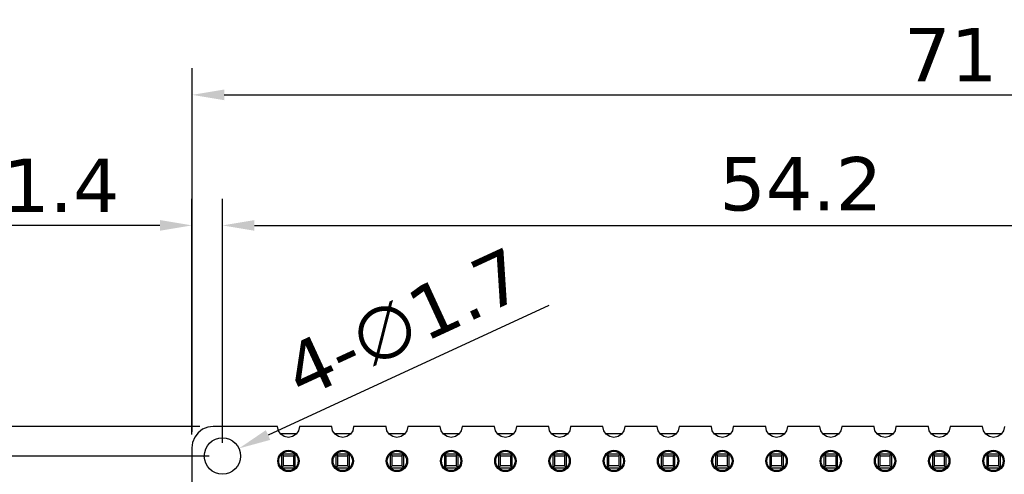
# Model space of a CAD drawing. Header units: millimetres. Extents: x 563 to 681, y 173 to 284.
# Tile 145 of 167: x 602 to 648, y 263 to 284. Entities that reach past the tile are written whole.
import ezdxf

# ---------------------------------------------------------------- set-up
doc = ezdxf.new("R2010")
doc.units = ezdxf.units.MM
doc.header["$LTSCALE"] = 30.734
doc.header["$PDMODE"] = 3
doc.header["$PDSIZE"] = 0.3125
doc.layers.get('0').update_dxf_attribs({"linetype": 'CONTINUOUS'})
doc.layers.get('Defpoints').update_dxf_attribs({"linetype": 'CONTINUOUS'})
doc.layers.add('dim', color=6, linetype='CONTINUOUS', lineweight=9)
doc.styles.add('Verdana', font='verdana.ttf', dxfattribs={"height": 2.5})
doc.dimstyles.new('aaaaaaaa 3.0', dxfattribs={"dimtxt": 2.5, "dimasz": 1.5, "dimexe": 1.25, "dimexo": 0.625, "dimtad": 1, "dimdec": 1, "dimzin": 9, "dimdsep": 46, "dimtxsty": 'Verdana', "dimcen": 0, "dimazin": 0, "dimtfac": 1, "dimtofl": 0, "dimtmove": 0, "dimatfit": 3, "dimfxl": 1, "dimlwd": 25, "dimlwe": 25, "dimarcsym": 0})

# ---------------------------------------------------------------- blocks, each defined once
blk = doc.blocks.new('*D16')
at = {"layer": 'Defpoints', "color": 0}
for p in [(681.464, 280.862), (610.418, 264.464), (681.464, 264.229)]:
    blk.add_point(p, dxfattribs=at)
at = {"layer": 'dim', "color": 0, "lineweight": 25}
for p, q in [((610.418, 265.089), (610.418, 282.112)), ((681.464, 264.854), (681.464, 282.112)), ((611.918, 280.862), (679.964, 280.862))]:
    blk.add_line(p, q, dxfattribs=at)
at = {"layer": 'dim', "color": 0}
for points in [[(611.918, 281.112), (611.918, 280.612), (610.418, 280.862)], [(679.964, 280.612), (679.964, 281.112), (681.464, 280.862)]]:
    blk.add_solid(points, dxfattribs=at)
at = {"layer": 'dim', "color": 0, "insert": (645.941, 282.741), "char_height": 2.5, "attachment_point": 5, "style": 'Verdana'}
blk.add_mtext('71', dxfattribs=at)
blk = doc.blocks.new('*D17')
at = {"layer": 'Defpoints', "color": 0}
for p in [(611.405, 265.342), (595.015, 244.334), (611.405, 244.334)]:
    blk.add_point(p, dxfattribs=at)
at = {"layer": 'dim', "color": 0, "lineweight": 25}
for p, q in [((610.78, 265.342), (593.765, 265.342)), ((595.015, 263.842), (595.015, 245.834)), ((610.78, 244.334), (593.765, 244.334))]:
    blk.add_line(p, q, dxfattribs=at)
at = {"layer": 'dim', "color": 0}
for points in [[(595.265, 263.842), (594.765, 263.842), (595.015, 265.342)], [(594.765, 245.834), (595.265, 245.834), (595.015, 244.334)]]:
    blk.add_solid(points, dxfattribs=at)
at = {"layer": 'dim', "color": 0, "insert": (593.114, 254.838), "char_height": 2.5, "attachment_point": 5, "rotation": 90, "style": 'Verdana'}
blk.add_mtext('21', dxfattribs=at)
blk = doc.blocks.new('*D18')
at = {"layer": 'Defpoints', "color": 0}
for p in [(612.606, 264.31), (611.062, 263.598)]:
    blk.add_point(p, dxfattribs=at)
at = {"layer": 'dim', "color": 0, "lineweight": 25}
blk.add_line((627.119, 271.001), (613.968, 264.938), dxfattribs=at)
at = {"layer": 'dim', "color": 0}
blk.add_solid([(613.864, 265.165), (614.073, 264.711), (612.606, 264.31)], dxfattribs=at)
at = {"layer": 'dim', "color": 0, "insert": (620.345, 270.191), "char_height": 2.5, "attachment_point": 5, "rotation": 24.753, "style": 'Verdana'}
blk.add_mtext('4-∅1.7', dxfattribs=at)
blk = doc.blocks.new('*D19')
at = {"layer": 'Defpoints', "color": 0}
for p in [(665.999, 274.751), (611.834, 263.954), (665.999, 263.959)]:
    blk.add_point(p, dxfattribs=at)
at = {"layer": 'dim', "color": 0, "lineweight": 25}
for p, q in [((611.834, 264.579), (611.834, 276.001)), ((665.999, 264.584), (665.999, 276.001)), ((613.334, 274.751), (664.499, 274.751))]:
    blk.add_line(p, q, dxfattribs=at)
at = {"layer": 'dim', "color": 0}
for points in [[(613.334, 275.001), (613.334, 274.501), (611.834, 274.751)], [(664.499, 274.501), (664.499, 275.001), (665.999, 274.751)]]:
    blk.add_solid(points, dxfattribs=at)
at = {"layer": 'dim', "color": 0, "insert": (638.917, 276.678), "char_height": 2.5, "attachment_point": 5, "style": 'Verdana'}
blk.add_mtext('54.2', dxfattribs=at)
blk = doc.blocks.new('*D20')
at = {"layer": 'Defpoints', "color": 0}
for p in [(611.834, 263.954), (600.347, 245.715), (611.835, 245.715)]:
    blk.add_point(p, dxfattribs=at)
at = {"layer": 'dim', "color": 0, "lineweight": 25}
for p, q in [((611.209, 263.954), (599.097, 263.954)), ((600.347, 262.454), (600.347, 247.215)), ((611.21, 245.715), (599.097, 245.715))]:
    blk.add_line(p, q, dxfattribs=at)
at = {"layer": 'dim', "color": 0}
for points in [[(600.597, 262.454), (600.097, 262.454), (600.347, 263.954)], [(600.097, 247.215), (600.597, 247.215), (600.347, 245.715)]]:
    blk.add_solid(points, dxfattribs=at)
at = {"layer": 'dim', "color": 0, "insert": (598.415, 254.835), "char_height": 2.5, "attachment_point": 5, "rotation": 90, "style": 'Verdana'}
blk.add_mtext('18.2', dxfattribs=at)
blk = doc.blocks.new('*D22')
at = {"layer": 'Defpoints', "color": 0}
for p in [(610.405, 274.751), (610.405, 264.334), (611.834, 263.954)]:
    blk.add_point(p, dxfattribs=at)
at = {"layer": 'dim', "color": 0, "lineweight": 25}
for p, q in [((610.405, 264.959), (610.405, 276.001)), ((611.834, 264.579), (611.834, 276.001)), ((608.905, 274.751), (601.166, 274.751)), ((613.334, 274.751), (614.834, 274.751))]:
    blk.add_line(p, q, dxfattribs=at)
at = {"layer": 'dim', "color": 0}
for points in [[(608.905, 274.501), (608.905, 275.001), (610.405, 274.751)], [(613.334, 275.001), (613.334, 274.501), (611.834, 274.751)]]:
    blk.add_solid(points, dxfattribs=at)
at = {"layer": 'dim', "color": 0, "insert": (604.286, 276.63), "char_height": 2.5, "attachment_point": 5, "style": 'Verdana'}
blk.add_mtext('1.4', dxfattribs=at)

msp = doc.modelspace()

# ---------------------------------------------------------------- linework, layer by layer
at = {"linetype": 'Continuous'}
for p, q in [((610.901, 265.207), (610.692, 265.047)), ((611.144, 265.308), (610.901, 265.207)), ((611.405, 265.342), (611.144, 265.308)), ((614.417, 265.342), (611.405, 265.342)), ((614.416, 265.334), (614.417, 265.342)), ((614.454, 265.139), (614.416, 265.334)), ((615.435, 265.334), (615.396, 265.139)), ((615.434, 265.342), (615.435, 265.334)), ((616.957, 265.342), (615.434, 265.342)), ((616.956, 265.334), (616.957, 265.342)), ((616.994, 265.139), (616.956, 265.334)), ((617.975, 265.334), (617.936, 265.139)), ((617.974, 265.342), (617.975, 265.334)), ((619.497, 265.341), (617.974, 265.342)), ((619.496, 265.334), (619.497, 265.341)), ((619.534, 265.139), (619.496, 265.334)), ((620.515, 265.334), (620.476, 265.139)), ((620.514, 265.341), (620.515, 265.334)), ((622.037, 265.341), (620.514, 265.341)), ((622.036, 265.334), (622.037, 265.341)), ((622.074, 265.139), (622.036, 265.334)), ((623.057, 265.341), (623.016, 265.139)), ((624.574, 265.341), (623.057, 265.341)), ((624.614, 265.139), (624.574, 265.341)), ((625.597, 265.341), (625.556, 265.139)), ((627.114, 265.341), (625.597, 265.341)), ((627.154, 265.139), (627.114, 265.341)), ((628.137, 265.34), (628.096, 265.139)), ((629.654, 265.34), (628.137, 265.34)), ((629.694, 265.139), (629.654, 265.34)), ((630.677, 265.34), (630.636, 265.139)), ((632.194, 265.34), (630.677, 265.34)), ((632.234, 265.139), (632.194, 265.34)), ((633.216, 265.34), (633.176, 265.139)), ((634.735, 265.34), (633.216, 265.34)), ((634.774, 265.139), (634.735, 265.34)), ((635.756, 265.339), (635.716, 265.139)), ((637.275, 265.339), (635.756, 265.339)), ((637.314, 265.139), (637.275, 265.339)), ((638.296, 265.339), (638.256, 265.139)), ((639.815, 265.339), (638.296, 265.339)), ((639.854, 265.139), (639.815, 265.339)), ((640.836, 265.339), (640.796, 265.139)), ((642.355, 265.339), (640.836, 265.339)), ((642.394, 265.139), (642.355, 265.339)), ((643.376, 265.338), (643.336, 265.139)), ((644.895, 265.338), (643.376, 265.338)), ((644.934, 265.139), (644.895, 265.338)), ((645.916, 265.338), (645.876, 265.139)), ((647.435, 265.338), (645.916, 265.338)), ((647.474, 265.139), (647.435, 265.338)), ((648.456, 265.338), (648.416, 265.139)), ((610.532, 264.838), (610.431, 264.595)), ((610.692, 265.047), (610.532, 264.838)), ((614.565, 264.973), (614.454, 265.139)), ((615.286, 264.994), (614.565, 264.994)), ((614.73, 264.863), (614.565, 264.973)), ((614.925, 264.824), (614.73, 264.863)), ((615.121, 264.863), (614.925, 264.824)), ((615.286, 264.973), (615.121, 264.863)), ((615.396, 265.139), (615.286, 264.973)), ((617.105, 264.973), (616.994, 265.139)), ((617.826, 264.994), (617.105, 264.994)), ((617.27, 264.863), (617.105, 264.973)), ((617.465, 264.824), (617.27, 264.863)), ((617.661, 264.863), (617.465, 264.824)), ((617.826, 264.973), (617.661, 264.863)), ((617.936, 265.139), (617.826, 264.973)), ((619.645, 264.973), (619.534, 265.139)), ((620.366, 264.994), (619.645, 264.994)), ((619.81, 264.863), (619.645, 264.973)), ((620.005, 264.824), (619.81, 264.863)), ((620.201, 264.863), (620.005, 264.824)), ((620.366, 264.973), (620.201, 264.863)), ((620.476, 265.139), (620.366, 264.973)), ((622.185, 264.973), (622.074, 265.139)), ((622.906, 264.994), (622.185, 264.994)), ((622.35, 264.863), (622.185, 264.973)), ((622.545, 264.824), (622.35, 264.863)), ((622.741, 264.863), (622.545, 264.824)), ((622.906, 264.973), (622.741, 264.863)), ((623.016, 265.139), (622.906, 264.973)), ((624.725, 264.973), (624.614, 265.139)), ((625.446, 264.994), (624.725, 264.994)), ((624.89, 264.863), (624.725, 264.973)), ((625.085, 264.824), (624.89, 264.863)), ((625.281, 264.863), (625.085, 264.824)), ((625.446, 264.973), (625.281, 264.863)), ((625.556, 265.139), (625.446, 264.973)), ((627.265, 264.973), (627.154, 265.139)), ((627.986, 264.994), (627.265, 264.994)), ((627.43, 264.863), (627.265, 264.973)), ((627.625, 264.824), (627.43, 264.863)), ((627.821, 264.863), (627.625, 264.824)), ((627.986, 264.973), (627.821, 264.863)), ((628.096, 265.139), (627.986, 264.973)), ((629.805, 264.973), (629.694, 265.139)), ((630.526, 264.994), (629.805, 264.994)), ((629.97, 264.863), (629.805, 264.973)), ((630.165, 264.824), (629.97, 264.863)), ((630.361, 264.863), (630.165, 264.824)), ((630.526, 264.973), (630.361, 264.863)), ((630.636, 265.139), (630.526, 264.973)), ((632.345, 264.973), (632.234, 265.139)), ((633.066, 264.994), (632.345, 264.994)), ((632.51, 264.863), (632.345, 264.973)), ((632.705, 264.824), (632.51, 264.863)), ((632.901, 264.863), (632.705, 264.824)), ((633.066, 264.973), (632.901, 264.863)), ((633.176, 265.139), (633.066, 264.973)), ((634.885, 264.973), (634.774, 265.139)), ((635.606, 264.994), (634.885, 264.994)), ((635.05, 264.863), (634.885, 264.973)), ((635.245, 264.824), (635.05, 264.863)), ((635.441, 264.863), (635.245, 264.824)), ((635.606, 264.973), (635.441, 264.863)), ((635.716, 265.139), (635.606, 264.973)), ((637.425, 264.973), (637.314, 265.139)), ((638.146, 264.994), (637.425, 264.994)), ((637.59, 264.863), (637.425, 264.973)), ((637.785, 264.824), (637.59, 264.863)), ((637.981, 264.863), (637.785, 264.824)), ((638.146, 264.973), (637.981, 264.863)), ((638.256, 265.139), (638.146, 264.973)), ((639.965, 264.973), (639.854, 265.139)), ((640.686, 264.994), (639.965, 264.994)), ((640.13, 264.863), (639.965, 264.973)), ((640.325, 264.824), (640.13, 264.863)), ((640.521, 264.863), (640.325, 264.824)), ((640.686, 264.973), (640.521, 264.863)), ((640.796, 265.139), (640.686, 264.973)), ((642.505, 264.973), (642.394, 265.139)), ((643.226, 264.994), (642.505, 264.994)), ((642.67, 264.863), (642.505, 264.973)), ((642.865, 264.824), (642.67, 264.863)), ((643.061, 264.863), (642.865, 264.824)), ((643.226, 264.973), (643.061, 264.863)), ((643.336, 265.139), (643.226, 264.973)), ((645.045, 264.973), (644.934, 265.139)), ((645.766, 264.994), (645.045, 264.994)), ((645.21, 264.863), (645.045, 264.973)), ((645.405, 264.824), (645.21, 264.863)), ((645.601, 264.863), (645.405, 264.824)), ((645.766, 264.973), (645.601, 264.863)), ((645.876, 265.139), (645.766, 264.973)), ((647.585, 264.973), (647.474, 265.139)), ((648.306, 264.994), (647.585, 264.994)), ((647.75, 264.863), (647.585, 264.973)), ((647.945, 264.824), (647.75, 264.863)), ((648.141, 264.863), (647.945, 264.824)), ((648.306, 264.973), (648.141, 264.863)), ((648.416, 265.139), (648.306, 264.973)), ((610.405, 264.334), (610.403, 259.294)), ((610.431, 264.595), (610.405, 264.334)), ((614.605, 264.044), (614.605, 263.404)), ((614.694, 263.956), (614.605, 264.044)), ((615.245, 264.044), (614.605, 264.044)), ((614.694, 263.492), (614.694, 263.956)), ((614.694, 263.956), (615.157, 263.956)), ((615.245, 264.044), (615.157, 263.956)), ((615.157, 263.956), (615.157, 263.492)), ((615.245, 263.404), (615.245, 264.044)), ((617.145, 264.044), (617.145, 263.404)), ((617.234, 263.956), (617.145, 264.044)), ((617.785, 264.044), (617.145, 264.044)), ((617.234, 263.492), (617.234, 263.956)), ((617.234, 263.956), (617.697, 263.956)), ((617.785, 264.044), (617.697, 263.956)), ((617.697, 263.956), (617.697, 263.492)), ((617.785, 263.404), (617.785, 264.044)), ((619.685, 264.044), (619.685, 263.404)), ((619.774, 263.956), (619.685, 264.044)), ((620.325, 264.044), (619.685, 264.044)), ((619.774, 263.492), (619.774, 263.956)), ((619.774, 263.956), (620.237, 263.956)), ((620.325, 264.044), (620.237, 263.956)), ((620.237, 263.956), (620.237, 263.492)), ((620.325, 263.404), (620.325, 264.044)), ((622.225, 264.044), (622.225, 263.404)), ((622.314, 263.956), (622.225, 264.044)), ((622.865, 264.044), (622.225, 264.044)), ((622.314, 263.492), (622.314, 263.956)), ((622.314, 263.956), (622.777, 263.956)), ((622.865, 264.044), (622.777, 263.956)), ((622.777, 263.956), (622.777, 263.492)), ((622.865, 263.404), (622.865, 264.044)), ((624.765, 264.044), (624.765, 263.404)), ((624.854, 263.956), (624.765, 264.044)), ((625.405, 264.044), (624.765, 264.044)), ((624.854, 263.492), (624.854, 263.956)), ((624.854, 263.956), (625.317, 263.956)), ((625.405, 264.044), (625.317, 263.956)), ((625.317, 263.956), (625.317, 263.492)), ((625.405, 263.404), (625.405, 264.044)), ((627.305, 264.044), (627.305, 263.404)), ((627.394, 263.956), (627.305, 264.044)), ((627.945, 264.044), (627.305, 264.044)), ((627.394, 263.492), (627.394, 263.956)), ((627.394, 263.956), (627.857, 263.956)), ((627.945, 264.044), (627.857, 263.956)), ((627.857, 263.956), (627.857, 263.492)), ((627.945, 263.404), (627.945, 264.044)), ((629.845, 264.044), (629.845, 263.404)), ((629.934, 263.956), (629.845, 264.044)), ((630.485, 264.044), (629.845, 264.044)), ((629.934, 263.492), (629.934, 263.956)), ((629.934, 263.956), (630.397, 263.956)), ((630.485, 264.044), (630.397, 263.956)), ((630.397, 263.956), (630.397, 263.492)), ((630.485, 263.404), (630.485, 264.044)), ((632.385, 264.044), (632.385, 263.404)), ((632.474, 263.956), (632.385, 264.044)), ((633.025, 264.044), (632.385, 264.044)), ((632.474, 263.492), (632.474, 263.956)), ((632.474, 263.956), (632.937, 263.956)), ((633.025, 264.044), (632.937, 263.956)), ((632.937, 263.956), (632.937, 263.492)), ((633.025, 263.404), (633.025, 264.044)), ((634.925, 264.044), (634.925, 263.404)), ((635.014, 263.956), (634.925, 264.044)), ((635.565, 264.044), (634.925, 264.044)), ((635.014, 263.492), (635.014, 263.956)), ((635.014, 263.956), (635.477, 263.956)), ((635.565, 264.044), (635.477, 263.956)), ((635.477, 263.956), (635.477, 263.492)), ((635.565, 263.404), (635.565, 264.044)), ((637.465, 264.044), (637.465, 263.404)), ((637.554, 263.956), (637.465, 264.044)), ((638.105, 264.044), (637.465, 264.044)), ((637.554, 263.492), (637.554, 263.956)), ((637.554, 263.956), (638.017, 263.956)), ((638.105, 264.044), (638.017, 263.956)), ((638.017, 263.956), (638.017, 263.492)), ((638.105, 263.404), (638.105, 264.044)), ((640.005, 264.044), (640.005, 263.404)), ((640.094, 263.956), (640.005, 264.044)), ((640.645, 264.044), (640.005, 264.044)), ((640.094, 263.492), (640.094, 263.956)), ((640.094, 263.956), (640.557, 263.956)), ((640.645, 264.044), (640.557, 263.956)), ((640.557, 263.956), (640.557, 263.492)), ((640.645, 263.404), (640.645, 264.044)), ((642.545, 264.044), (642.545, 263.404)), ((642.634, 263.956), (642.545, 264.044)), ((643.185, 264.044), (642.545, 264.044)), ((642.634, 263.492), (642.634, 263.956)), ((642.634, 263.956), (643.097, 263.956)), ((643.185, 264.044), (643.097, 263.956)), ((643.097, 263.956), (643.097, 263.492)), ((643.185, 263.404), (643.185, 264.044)), ((645.085, 264.044), (645.085, 263.404)), ((645.174, 263.956), (645.085, 264.044)), ((645.725, 264.044), (645.085, 264.044)), ((645.174, 263.492), (645.174, 263.956)), ((645.174, 263.956), (645.637, 263.956)), ((645.725, 264.044), (645.637, 263.956)), ((645.637, 263.956), (645.637, 263.492)), ((645.725, 263.404), (645.725, 264.044)), ((647.625, 264.044), (647.625, 263.404)), ((648.265, 264.044), (647.625, 264.044)), ((647.714, 263.956), (647.625, 264.044)), ((647.714, 263.492), (647.714, 263.956)), ((647.714, 263.956), (648.177, 263.956)), ((648.265, 264.044), (648.177, 263.956)), ((648.177, 263.956), (648.177, 263.492)), ((648.265, 263.404), (648.265, 264.044)), ((614.694, 263.492), (614.605, 263.404)), ((614.605, 263.404), (615.245, 263.404)), ((615.157, 263.492), (614.694, 263.492)), ((615.245, 263.404), (615.157, 263.492)), ((617.234, 263.492), (617.145, 263.404)), ((617.145, 263.404), (617.785, 263.404)), ((617.697, 263.492), (617.234, 263.492)), ((617.785, 263.404), (617.697, 263.492)), ((619.774, 263.492), (619.685, 263.404)), ((619.685, 263.404), (620.325, 263.404)), ((620.237, 263.492), (619.774, 263.492)), ((620.325, 263.404), (620.237, 263.492)), ((622.314, 263.492), (622.225, 263.404)), ((622.225, 263.404), (622.865, 263.404)), ((622.777, 263.492), (622.314, 263.492)), ((622.865, 263.404), (622.777, 263.492)), ((624.854, 263.492), (624.765, 263.404)), ((624.765, 263.404), (625.405, 263.404)), ((625.317, 263.492), (624.854, 263.492)), ((625.405, 263.404), (625.317, 263.492)), ((627.394, 263.492), (627.305, 263.404)), ((627.305, 263.404), (627.945, 263.404)), ((627.857, 263.492), (627.394, 263.492)), ((627.945, 263.404), (627.857, 263.492)), ((629.934, 263.492), (629.845, 263.404)), ((629.845, 263.404), (630.485, 263.404)), ((630.397, 263.492), (629.934, 263.492)), ((630.485, 263.404), (630.397, 263.492)), ((632.474, 263.492), (632.385, 263.404)), ((632.385, 263.404), (633.025, 263.404)), ((632.937, 263.492), (632.474, 263.492)), ((633.025, 263.404), (632.937, 263.492)), ((635.014, 263.492), (634.925, 263.404)), ((634.925, 263.404), (635.565, 263.404)), ((635.477, 263.492), (635.014, 263.492)), ((635.565, 263.404), (635.477, 263.492)), ((637.554, 263.492), (637.465, 263.404)), ((637.465, 263.404), (638.105, 263.404)), ((638.017, 263.492), (637.554, 263.492)), ((638.105, 263.404), (638.017, 263.492)), ((640.094, 263.492), (640.005, 263.404)), ((640.005, 263.404), (640.645, 263.404)), ((640.557, 263.492), (640.094, 263.492)), ((640.645, 263.404), (640.557, 263.492)), ((642.634, 263.492), (642.545, 263.404)), ((642.545, 263.404), (643.185, 263.404)), ((643.097, 263.492), (642.634, 263.492)), ((643.185, 263.404), (643.097, 263.492)), ((645.174, 263.492), (645.085, 263.404)), ((645.085, 263.404), (645.725, 263.404)), ((645.637, 263.492), (645.174, 263.492)), ((645.725, 263.404), (645.637, 263.492)), ((647.714, 263.492), (647.625, 263.404)), ((647.625, 263.404), (648.265, 263.404)), ((648.177, 263.492), (647.714, 263.492)), ((648.265, 263.404), (648.177, 263.492))]:
    msp.add_line(p, q, dxfattribs=at)
msp.add_circle((611.834, 263.954), 0.85)
for centre, radius in [((614.925, 263.724), 0.5), ((614.925, 263.724), 0.453), ((617.465, 263.724), 0.5), ((617.465, 263.724), 0.453), ((620.005, 263.724), 0.5), ((620.005, 263.724), 0.453), ((622.545, 263.724), 0.5), ((622.545, 263.724), 0.453), ((625.085, 263.724), 0.5), ((625.085, 263.724), 0.453), ((627.625, 263.724), 0.5), ((627.625, 263.724), 0.453), ((630.165, 263.724), 0.5), ((630.165, 263.724), 0.453), ((632.705, 263.724), 0.5), ((632.705, 263.724), 0.453), ((635.245, 263.724), 0.5), ((635.245, 263.724), 0.453), ((637.785, 263.724), 0.5), ((637.785, 263.724), 0.453), ((640.325, 263.724), 0.5), ((640.325, 263.724), 0.453), ((642.865, 263.724), 0.5), ((642.865, 263.724), 0.453), ((645.405, 263.724), 0.5), ((645.405, 263.724), 0.453), ((647.945, 263.724), 0.5), ((647.945, 263.724), 0.453)]:
    msp.add_circle(centre, radius, dxfattribs=at)

# ---------------------------------------------------------------- dimensions: what is measured, and where the dimension line sits
at = {"layer": 'dim'}
dim = msp.add_linear_dim(base=(681.464, 280.862), p1=(610.418, 264.464), p2=(681.464, 264.229), dimstyle='aaaaaaaa 3.0', dxfattribs=at)
dim.commit()
dim.dimension.update_dxf_attribs({"geometry": '*D16', "text_midpoint": (645.941, 280.862), "dimtype": 160})
for base, p2, picture, middle in [((610.405, 274.751), (610.405, 264.334), '*D22', (604.286, 276.63)), ((665.999, 274.751), (665.999, 263.959), '*D19', (638.917, 276.678))]:
    dim = msp.add_linear_dim(base=base, p1=(611.834, 263.954), p2=p2, dimstyle='aaaaaaaa 3.0', dxfattribs=at)
    dim.commit()
    dim.dimension.update_dxf_attribs({"geometry": picture, "text_midpoint": middle})
dim = msp.add_diameter_dim_2p(p1=(611.062, 263.598), p2=(612.606, 264.31), text='4-<>', dimstyle='aaaaaaaa 3.0', override={"dimtxsty": 'Verdana'}, dxfattribs=at)
dim.commit()
dim.dimension.update_dxf_attribs({"geometry": '*D18', "text_midpoint": (620.738, 268.06), "dimtype": 163})
for base, p1, p2, picture, middle in [((595.015, 244.334), (611.405, 265.342), (611.405, 244.334), '*D17', (595.015, 254.838)), ((600.347, 245.715), (611.834, 263.954), (611.835, 245.715), '*D20', (600.347, 254.835))]:
    dim = msp.add_linear_dim(base=base, p1=p1, p2=p2, angle=90, dimstyle='aaaaaaaa 3.0', dxfattribs=at)
    dim.commit()
    dim.dimension.update_dxf_attribs({"geometry": picture, "text_midpoint": middle, "dimtype": 160})

doc.saveas('drawing.dxf')
